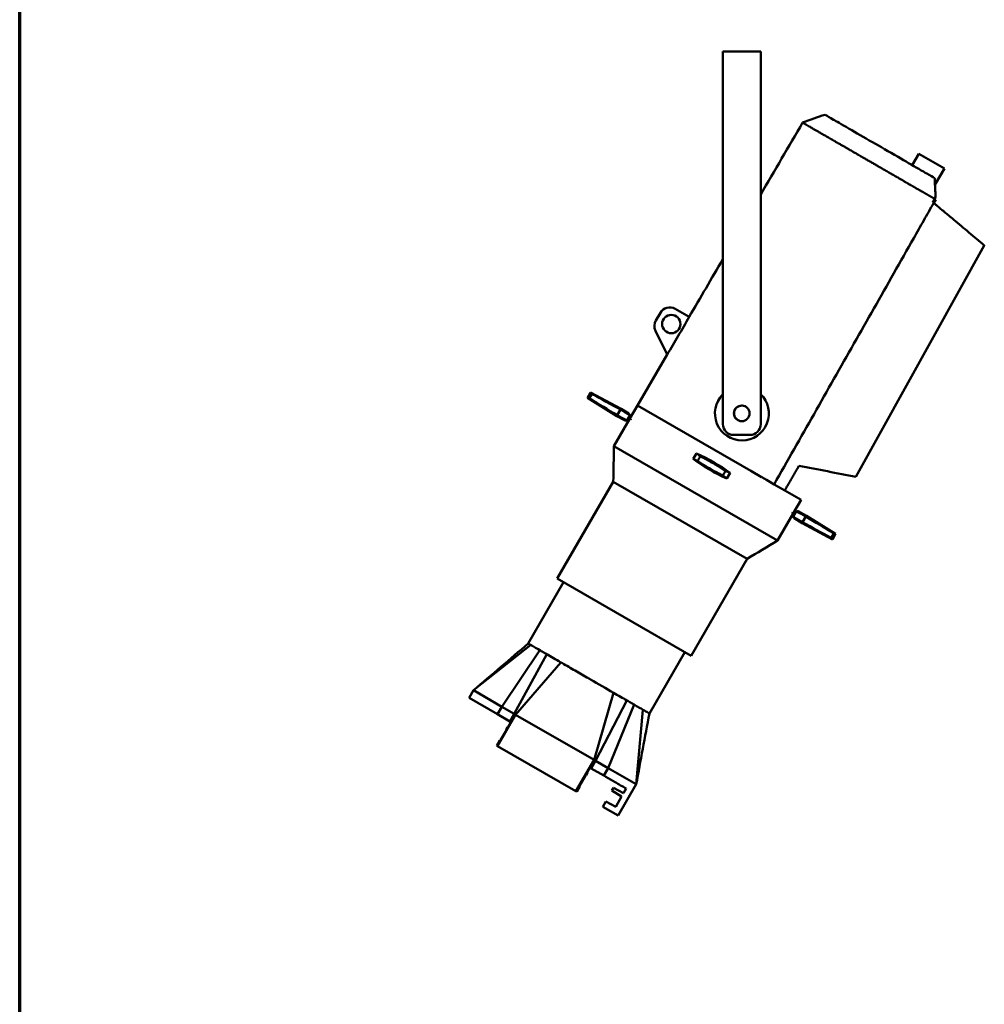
# Model space of a CAD drawing. Header units: millimetres. Extents: x 20 to 2980, y 20 to 2980.
# Tile 4 of 12: x 20 to 913, y 932 to 1844. Entities that reach past the tile are written whole.
import ezdxf

# ---------------------------------------------------------------- set-up
doc = ezdxf.new("R2010")
doc.units = ezdxf.units.MM
doc.layers.add('Border (ISO)', color=7, linetype='Continuous', lineweight=70)
doc.layers.add('Visible (ISO)', color=7, linetype='Continuous', lineweight=50)

# ---------------------------------------------------------------- blocks, each defined once
blk = doc.blocks.new('Borders Chauvet')
at = {"layer": 'Border (ISO)'}
blk.add_line((20, 20), (20, 2980), dxfattribs=at)

msp = doc.modelspace()

# ---------------------------------------------------------------- linework, layer by layer
at = {"layer": 'Visible (ISO)'}
for p, q in [((706.04, 1814.3), (671.04, 1814.3)), ((671.04, 1814.3), (671.04, 1784.3)), ((706.04, 1814.3), (706.04, 1784.3)), ((671.04, 1469.3), (671.04, 1784.3)), ((706.04, 1469.3), (706.04, 1784.3)), ((846.39, 1709.19), (852.5, 1719.76)), ((852.5, 1719.76), (876.21, 1706.07)), ((867.42, 1690.85), (876.21, 1706.07)), ((867.98, 1679.47), (867.11, 1677.96)), ((867.98, 1679.47), (867.98, 1679.47)), ((868.08, 1677.4), (866.23, 1674.2)), ((867.11, 1677.96), (868.08, 1677.4)), ((913.09, 1634.89), (794.3, 1420.47)), ((613.17, 1572.48), (609, 1565.26)), ((639.94, 1568.57), (626.83, 1576.14)), ((608.69, 1555.85), (619.57, 1533.72)), ((591.89, 1486.62), (619.5, 1533.87)), ((548.59, 1498.6), (545.62, 1493.65)), ((548.59, 1498.6), (576.76, 1483.62)), ((545.62, 1493.65), (572.76, 1476.69)), ((591.89, 1486.62), (584.98, 1474.66)), ((696.83, 1426.03), (591.89, 1486.62)), ((572.76, 1476.69), (573.26, 1477.55)), ((576.26, 1482.75), (573.26, 1477.55)), ((576.26, 1482.75), (576.76, 1483.62)), ((584.1, 1479.04), (576.76, 1483.62)), ((584.58, 1473.97), (570.16, 1448.98)), ((580.51, 1472.57), (572.76, 1476.69)), ((583.2, 1474.76), (585.56, 1473.4)), ((583.59, 1475.46), (585.96, 1474.1)), ((585.96, 1474.1), (585.56, 1473.4)), ((681.04, 1459.3), (696.04, 1459.3)), ((570.16, 1448.98), (721.71, 1361.48)), ((643.45, 1437.04), (646.54, 1442.18)), ((677.71, 1424.17), (674.62, 1419.03)), ((697.04, 1425.91), (706.81, 1420.27)), ((569.6, 1416.01), (517.74, 1326.2)), ((569.6, 1416.01), (693.44, 1344.51)), ((711.45, 1417.59), (707.03, 1420.14)), ((711.47, 1417.58), (714.63, 1415.75)), ((714.63, 1415.75), (714.64, 1415.75)), ((718.5, 1413.52), (714.64, 1415.75)), ((718.5, 1413.52), (728.3, 1407.86)), ((743.44, 1399.12), (728.3, 1407.86)), ((743.44, 1399.12), (736.54, 1387.16)), ((736.14, 1386.47), (721.71, 1361.48)), ((735.16, 1387.03), (735.56, 1387.72)), ((735.16, 1387.03), (737.51, 1385.67)), ((735.56, 1387.72), (737.93, 1386.36)), ((740.77, 1388.58), (748.41, 1384.52)), ((736.96, 1382.25), (744.41, 1377.59)), ((744.91, 1378.46), (744.41, 1377.59)), ((772.67, 1362.57), (744.41, 1377.59)), ((744.91, 1378.47), (747.91, 1383.66)), ((748.41, 1384.52), (747.91, 1383.66)), ((775.46, 1367.61), (748.41, 1384.52)), ((775.46, 1367.61), (772.67, 1362.57)), ((693.44, 1344.51), (641.58, 1254.7)), ((490.84, 1266.1), (523.59, 1322.82)), ((641.58, 1254.7), (517.74, 1326.2)), ((440.13, 1222.77), (493.15, 1264.77)), ((466.44, 1207.57), (501.43, 1259.99)), ((477.83, 1201), (507.99, 1256.21)), ((602.99, 1201.35), (635.74, 1258.08)), ((479.19, 1200.21), (521.1, 1248.63)), ((436.07, 1215.74), (440.13, 1222.77)), ((440.13, 1222.77), (466.44, 1207.57)), ((436.07, 1215.74), (462.38, 1200.55)), ((551.75, 1158.32), (569.67, 1220.59)), ((553.11, 1157.53), (582.12, 1213.41)), ((462.38, 1200.55), (466.44, 1207.57)), ((477.83, 1201), (466.44, 1207.57)), ((564.86, 1150.75), (588.89, 1209.5)), ((590.82, 1135.77), (597.06, 1204.78)), ((473.77, 1193.98), (462.38, 1200.55)), ((462.43, 1171.18), (479.19, 1200.21)), ((473.77, 1193.98), (477.83, 1201)), ((477.93, 1200.94), (479.19, 1200.21)), ((479.19, 1200.21), (551.75, 1158.32)), ((470.57, 1186.01), (465.05, 1176.45)), ((471.76, 1189.08), (470.26, 1186.48)), ((470.26, 1186.48), (470.57, 1186.01)), ((472.32, 1189.04), (471.76, 1189.08)), ((474.82, 1193.37), (472.32, 1189.04)), ((473.77, 1193.98), (474.82, 1193.37)), ((464.5, 1176.51), (461.68, 1171.62)), ((464.5, 1176.51), (464.51, 1176.52)), ((465.05, 1176.45), (464.5, 1176.51)), ((464.51, 1176.52), (465.07, 1176.49)), ((464.54, 1176.5), (464.51, 1176.52)), ((462.43, 1171.18), (461.68, 1171.62)), ((534.99, 1129.29), (462.43, 1171.18)), ((534.99, 1129.29), (551.75, 1158.32)), ((551.75, 1158.32), (553.11, 1157.53)), ((545.52, 1146.78), (548.02, 1151.11)), ((548.02, 1151.11), (545.52, 1146.78)), ((549.06, 1150.51), (553.11, 1157.53)), ((549.06, 1150.51), (560.81, 1143.73)), ((564.86, 1150.75), (553.11, 1157.53)), ((560.81, 1143.73), (564.86, 1150.75)), ((564.86, 1150.75), (590.82, 1135.77)), ((538.25, 1134.19), (543.77, 1143.75)), ((543.77, 1143.75), (538.27, 1134.22)), ((543.77, 1143.75), (544.32, 1143.72)), ((544.32, 1143.72), (543.77, 1143.75)), ((543.77, 1143.75), (543.77, 1143.75)), ((544.32, 1143.72), (545.82, 1146.32)), ((545.82, 1146.32), (544.32, 1143.72)), ((544.32, 1143.72), (544.32, 1143.72)), ((545.82, 1146.32), (545.52, 1146.78)), ((545.82, 1146.32), (545.82, 1146.32)), ((545.82, 1146.32), (545.82, 1146.32)), ((538.57, 1133.76), (535.74, 1128.86)), ((535.74, 1128.86), (538.56, 1133.75)), ((538.56, 1133.75), (538.25, 1134.19)), ((538.27, 1134.22), (538.57, 1133.76)), ((538.27, 1134.22), (538.27, 1134.22)), ((538.57, 1133.76), (538.54, 1133.78)), ((569.83, 1132.42), (568.36, 1129.87)), ((579.06, 1127.41), (569.83, 1132.42)), ((574.06, 1106.74), (590.82, 1135.77)), ((581.56, 1131.74), (579.06, 1127.41)), ((534.99, 1129.29), (535.74, 1128.86)), ((535.74, 1128.86), (535.74, 1128.86)), ((568.36, 1129.87), (577.31, 1124.38)), ((577.31, 1124.38), (571.81, 1114.86)), ((562.58, 1119.87), (559.77, 1114.99)), ((559.77, 1114.99), (574.06, 1106.74)), ((571.81, 1114.86), (562.58, 1119.87))]:
    msp.add_line(p, q, dxfattribs=at)
for centre, radius in [((623.29, 1562.02), 8.5), ((688.54, 1479.3), 7.25)]:
    msp.add_circle(centre, radius, dxfattribs=at)
for centre, radius, start, end in [((621.83, 1567.48), 10, 60, 150), ((617.66, 1560.26), 10, 150, 206.19892), ((688.66, 1479.24), 25, 134.83537, 45.97853), ((688.66, 1479.24), 7.25, 65.65749, 244.5527), ((681.04, 1469.3), 10, 180, 270), ((696.04, 1469.3), 10, 270, 0), ((581.33, 1293.34), 162.5, 53.62159, 66.34068), ((739.83, 1567.87), 162.5, 233.62159, 246.34068)]:
    msp.add_arc(centre, radius, start, end, dxfattribs=at)
for centre, major_axis, ratio, start_param, end_param in [((633.37, 1262.5), (969.01, -562.95), 0.145831, 1.714081, 1.741129), ((757.72, 1556.76), (961.06, -558.34), 0.145831, 4.577228, 4.604474), ((619.99, 1636.48), (-711.17, 407.09), 0.196862, 1.61767, 1.629941), ((874.04, 1491.01), (-743.72, 425.72), 0.196862, 1.26944, 1.269441), ((436.28, 1376.5), (-715.58, 409.62), 0.196862, 4.616853, 4.628978), ((172.06, 1530.47), (1012.15, -588.02), 0.145831, 1.246069, 1.24607), ((606.98, 1277.92), (-146.85, 88.31), 0.984634, 5.013015, 5.013017), ((548.07, 1313.34), (-142.87, 85.88), 0.972515, 4.576916, 4.604079), ((774.87, 1546.81), (-150.46, 90.45), 0.972515, 1.245674, 1.245676), ((706.29, 1588.03), (-144.05, 86.59), 0.972515, 1.713686, 1.740817), ((614.87, 1273.18), (144.05, -86.59), 0.972515, 1.713686, 1.740735), ((546.3, 1314.4), (150.46, -90.45), 0.972515, 1.245674, 1.245676), ((773.1, 1547.88), (142.87, -85.88), 0.972515, 4.576834, 4.604079), ((714.19, 1583.29), (146.85, -88.31), 0.984634, 5.013015, 5.013017), ((701.18, 1224.74), (711.17, -407.09), 0.196862, 1.61767, 1.629821), ((884.88, 1484.72), (715.58, -409.62), 0.196862, 4.616734, 4.628978), ((1149.11, 1330.75), (-1012.15, 588.02), 0.145831, 1.246069, 1.24607), ((687.8, 1598.71), (-969.01, 562.95), 0.145831, 1.714081, 1.741212), ((447.13, 1370.21), (743.72, -425.72), 0.196862, 1.26944, 1.269441), ((563.45, 1304.46), (-961.06, 558.34), 0.145831, 4.57731, 4.604474)]:
    msp.add_ellipse(centre, major_axis=major_axis, ratio=ratio, start_param=start_param, end_param=end_param, dxfattribs=at)
for points, degree in [([(744.91, 1748.53), (751.83, 1750.93), (758.56, 1753.96), (765.65, 1755.8)], 3), ([(706.04, 1681.99), (718.99, 1704.17), (731.95, 1726.35), (744.91, 1748.53)], 3), ([(639.81, 1568.65), (650.22, 1586.46), (660.63, 1604.27), (671.04, 1622.09)], 3), ([(547.53, 1493.12), (548.78, 1495.16), (550.02, 1497.19)], 2), ([(584.1, 1479.04), (584.1, 1479.04), (584.33, 1478.58), (584.81, 1477.65)], 3), ([(580.51, 1472.57), (580.51, 1472.57), (581.01, 1472.6), (582.02, 1472.66)], 3), ([(582.04, 1472.66), (582.04, 1472.66), (582.03, 1472.66), (582.02, 1472.66)], 3), ([(583.2, 1474.76), (582.62, 1473.71), (582.04, 1472.66)], 2), ([(569.6, 1416.01), (569.79, 1427), (569.98, 1437.99), (570.16, 1448.98)], 3), ([(671.04, 1421.81), (672.27, 1423.86), (673.51, 1425.9)], 2), ([(739.23, 1388.51), (737.75, 1386.06), (736.27, 1383.61)], 2), ([(739.23, 1388.51), (739.22, 1388.51), (739.22, 1388.51), (739.21, 1388.51)], 3), ([(739.23, 1388.51), (740.26, 1388.56), (740.77, 1388.58), (740.77, 1388.58)], 3), ([(736.27, 1383.61), (736.73, 1382.7), (736.96, 1382.25), (736.96, 1382.25)], 3), ([(721.71, 1361.48), (712.29, 1355.83), (702.86, 1350.17), (693.44, 1344.51)], 3), ([(440.13, 1222.77), (457.03, 1237.21), (473.94, 1251.66), (490.84, 1266.1)], 3), ([(602.99, 1201.35), (598.93, 1179.49), (594.87, 1157.63), (590.82, 1135.77)], 3)]:
    msp.add_open_spline(points, degree=degree, dxfattribs=at)
for points, knots in [([(867.1, 1697.23), (865.74, 1698.01), (862.75, 1699.74), (858.11, 1702.42), (855.71, 1703.8), (846.29, 1709.25), (839.89, 1712.94), (824.53, 1721.81), (816.51, 1726.44), (801.66, 1735.01), (794.28, 1739.28), (780.22, 1747.39), (775.84, 1749.92), (769.61, 1753.51), (767.49, 1754.74), (765.93, 1755.64), (765.66, 1755.8), (765.66, 1755.8)], [-17.303126, -17.303126, -17.303126, -17.303126, -16.703393, -16.703393, -16.288158, -16.288158, -15.491308, -15.491308, -14.442726, -14.442726, -13.239457, -13.239457, -11.782958, -11.782958, -9.362319, -9.362319, -8.073322, -8.073322, -8.073322, -8.073322]), ([(744.91, 1748.53), (744.91, 1748.53), (744.92, 1748.53), (744.92, 1748.52), (744.94, 1748.51), (744.97, 1748.5), (745.01, 1748.47), (745.02, 1748.47), (745.02, 1748.47), (745.03, 1748.46), (745.08, 1748.44), (745.14, 1748.4), (745.21, 1748.36), (745.28, 1748.32), (745.36, 1748.27), (745.46, 1748.22), (745.48, 1748.21), (745.49, 1748.2), (745.51, 1748.19), (745.67, 1748.1), (745.85, 1747.99), (746.07, 1747.87), (746.28, 1747.74), (746.53, 1747.6), (746.8, 1747.44), (746.96, 1747.35), (747.14, 1747.25), (747.32, 1747.15), (747.32, 1747.14), (747.33, 1747.14), (747.33, 1747.14), (747.65, 1746.96), (748, 1746.75), (748.39, 1746.53), (748.97, 1746.2), (749.61, 1745.83), (750.33, 1745.42), (750.37, 1745.4), (750.41, 1745.38), (750.45, 1745.35), (750.46, 1745.35), (750.47, 1745.34), (750.48, 1745.34), (750.66, 1745.23), (750.85, 1745.12), (751.05, 1745.01), (751.51, 1744.74), (752, 1744.46), (752.5, 1744.17), (753.01, 1743.87), (753.54, 1743.56), (754.1, 1743.24), (754.42, 1743.06), (754.74, 1742.87), (755.07, 1742.68), (755.08, 1742.67), (755.1, 1742.66), (755.12, 1742.65), (755.3, 1742.54), (755.49, 1742.43), (755.69, 1742.32), (756.46, 1741.88), (757.26, 1741.41), (758.1, 1740.92), (758.45, 1740.72), (758.8, 1740.52), (759.17, 1740.31), (759.37, 1740.19), (759.58, 1740.07), (759.79, 1739.95), (759.81, 1739.93), (759.84, 1739.92), (759.87, 1739.9), (759.89, 1739.89), (759.92, 1739.87), (759.94, 1739.86), (760.46, 1739.56), (761, 1739.25), (761.55, 1738.93), (761.57, 1738.92), (761.59, 1738.91), (761.62, 1738.89), (761.94, 1738.71), (762.26, 1738.52), (762.59, 1738.33), (762.76, 1738.23), (762.92, 1738.14), (763.09, 1738.04), (763.26, 1737.94), (763.43, 1737.84), (763.61, 1737.74), (763.63, 1737.73), (763.66, 1737.71), (763.69, 1737.7), (764.37, 1737.3), (765.06, 1736.9), (765.77, 1736.49), (765.9, 1736.42), (766.03, 1736.34), (766.16, 1736.27), (766.63, 1736), (767.11, 1735.72), (767.59, 1735.44), (767.97, 1735.22), (768.36, 1735), (768.75, 1734.77), (769.36, 1734.42), (769.98, 1734.06), (770.61, 1733.7), (770.65, 1733.67), (770.69, 1733.65), (770.72, 1733.63), (770.97, 1733.49), (771.21, 1733.35), (771.46, 1733.2), (772.12, 1732.82), (772.78, 1732.44), (773.46, 1732.05), (773.73, 1731.89), (774.01, 1731.73), (774.29, 1731.57), (774.62, 1731.38), (774.96, 1731.18), (775.3, 1730.98), (775.36, 1730.95), (775.41, 1730.92), (775.46, 1730.89), (775.84, 1730.67), (776.23, 1730.45), (776.62, 1730.22), (776.66, 1730.2), (776.7, 1730.17), (776.75, 1730.15), (776.9, 1730.06), (777.06, 1729.97), (777.22, 1729.88), (777.8, 1729.54), (778.4, 1729.2), (779, 1728.85), (779.41, 1728.61), (779.83, 1728.37), (780.25, 1728.13), (780.27, 1728.12), (780.29, 1728.1), (780.31, 1728.09), (781.15, 1727.61), (782, 1727.12), (782.86, 1726.62), (782.91, 1726.59), (782.96, 1726.56), (783.02, 1726.53), (783.14, 1726.46), (783.26, 1726.39), (783.38, 1726.32), (783.67, 1726.15), (783.97, 1725.98), (784.27, 1725.81), (784.31, 1725.78), (784.35, 1725.76), (784.39, 1725.73), (784.64, 1725.59), (784.88, 1725.45), (785.13, 1725.31), (785.61, 1725.03), (786.1, 1724.75), (786.59, 1724.47), (786.68, 1724.41), (786.78, 1724.36), (786.87, 1724.3), (788.14, 1723.57), (789.43, 1722.83), (790.73, 1722.08), (790.81, 1722.03), (790.89, 1721.98), (790.97, 1721.94), (791.72, 1721.5), (792.47, 1721.07), (793.23, 1720.63), (793.8, 1720.31), (794.37, 1719.98), (794.94, 1719.65), (796.09, 1718.98), (797.25, 1718.31), (798.43, 1717.63), (799.97, 1716.75), (801.52, 1715.85), (803.09, 1714.94), (804.1, 1714.36), (805.11, 1713.78), (806.13, 1713.19), (806.25, 1713.12), (806.37, 1713.05), (806.5, 1712.97), (806.74, 1712.83), (806.99, 1712.69), (807.23, 1712.55), (807.71, 1712.27), (808.2, 1711.99), (808.68, 1711.71), (809.16, 1711.44), (809.64, 1711.16), (810.12, 1710.88), (810.59, 1710.61), (811.07, 1710.33), (811.55, 1710.06), (812.02, 1709.79), (812.49, 1709.51), (812.96, 1709.24), (813.4, 1708.99), (813.83, 1708.74), (814.26, 1708.49), (814.33, 1708.45), (814.39, 1708.42), (814.46, 1708.38), (814.99, 1708.07), (815.53, 1707.76), (816.06, 1707.45), (816.61, 1707.14), (817.16, 1706.82), (817.71, 1706.5), (817.85, 1706.42), (817.98, 1706.34), (818.12, 1706.26), (818.69, 1705.94), (819.25, 1705.61), (819.82, 1705.28), (820.38, 1704.96), (820.95, 1704.63), (821.51, 1704.3), (821.6, 1704.25), (821.69, 1704.2), (821.77, 1704.15), (821.85, 1704.11), (821.93, 1704.06), (822.02, 1704.01), (822.59, 1703.68), (823.16, 1703.35), (823.73, 1703.02), (824.3, 1702.69), (824.88, 1702.36), (825.45, 1702.03), (826.01, 1701.71), (826.58, 1701.38), (827.14, 1701.05), (827.67, 1700.75), (828.2, 1700.44), (828.73, 1700.14), (828.76, 1700.12), (828.8, 1700.1), (828.83, 1700.08), (828.99, 1699.99), (829.15, 1699.89), (829.31, 1699.8), (829.46, 1699.71), (829.62, 1699.62), (829.78, 1699.53), (830.26, 1699.25), (830.75, 1698.97), (831.23, 1698.69), (831.7, 1698.42), (832.16, 1698.15), (832.63, 1697.88), (832.97, 1697.69), (833.31, 1697.49), (833.66, 1697.29), (833.89, 1697.15), (834.13, 1697.02), (834.37, 1696.88), (834.76, 1696.66), (835.14, 1696.43), (835.53, 1696.21), (835.9, 1696), (836.27, 1695.78), (836.64, 1695.57), (836.72, 1695.52), (836.8, 1695.47), (836.88, 1695.43), (837.1, 1695.3), (837.32, 1695.18), (837.54, 1695.05), (837.64, 1694.99), (837.74, 1694.94), (837.84, 1694.88), (838.34, 1694.58), (838.85, 1694.29), (839.35, 1694), (839.46, 1693.94), (839.56, 1693.88), (839.66, 1693.83), (839.95, 1693.65), (840.25, 1693.48), (840.54, 1693.31), (840.76, 1693.19), (840.97, 1693.07), (841.19, 1692.94), (841.26, 1692.9), (841.34, 1692.85), (841.42, 1692.81), (841.58, 1692.72), (841.74, 1692.62), (841.9, 1692.53), (842.2, 1692.35), (842.51, 1692.18), (842.81, 1692.01), (842.99, 1691.9), (843.17, 1691.8), (843.36, 1691.69), (843.68, 1691.5), (844, 1691.32), (844.33, 1691.13), (844.4, 1691.09), (844.48, 1691.04), (844.56, 1691), (844.81, 1690.85), (845.05, 1690.71), (845.3, 1690.57), (845.89, 1690.23), (846.48, 1689.89), (847.07, 1689.55), (847.13, 1689.51), (847.19, 1689.48), (847.24, 1689.45), (847.74, 1689.16), (848.23, 1688.88), (848.72, 1688.6), (848.87, 1688.51), (849.02, 1688.42), (849.18, 1688.33), (849.59, 1688.09), (850, 1687.86), (850.41, 1687.62), (850.57, 1687.53), (850.73, 1687.44), (850.89, 1687.35), (851.34, 1687.09), (851.79, 1686.83), (852.23, 1686.57), (852.44, 1686.45), (852.65, 1686.33), (852.85, 1686.21), (852.92, 1686.17), (852.99, 1686.13), (853.06, 1686.09), (853.51, 1685.83), (853.95, 1685.57), (854.4, 1685.32), (854.45, 1685.29), (854.51, 1685.25), (854.56, 1685.22), (854.58, 1685.21), (854.6, 1685.2), (854.62, 1685.19), (854.94, 1685), (855.27, 1684.82), (855.59, 1684.63), (855.75, 1684.54), (855.91, 1684.45), (856.07, 1684.36), (856.32, 1684.21), (856.56, 1684.07), (856.81, 1683.93), (856.98, 1683.83), (857.16, 1683.73), (857.34, 1683.62), (857.54, 1683.51), (857.75, 1683.39), (857.96, 1683.27), (857.97, 1683.26), (857.98, 1683.25), (857.99, 1683.25), (858.11, 1683.18), (858.22, 1683.11), (858.34, 1683.05), (858.43, 1682.99), (858.53, 1682.94), (858.62, 1682.88), (858.78, 1682.79), (858.94, 1682.7), (859.1, 1682.61), (859.23, 1682.54), (859.36, 1682.46), (859.49, 1682.39), (859.55, 1682.35), (859.6, 1682.32), (859.66, 1682.28), (859.73, 1682.24), (859.8, 1682.2), (859.87, 1682.16), (859.88, 1682.16), (859.89, 1682.15), (859.9, 1682.15), (859.95, 1682.12), (860, 1682.09), (860.05, 1682.06), (860.06, 1682.05), (860.07, 1682.05), (860.07, 1682.05), (860.12, 1682.02), (860.17, 1681.99), (860.23, 1681.96), (860.23, 1681.95), (860.24, 1681.95), (860.25, 1681.94), (860.29, 1681.92), (860.33, 1681.9), (860.37, 1681.87), (860.43, 1681.84), (860.49, 1681.8), (860.55, 1681.77), (860.61, 1681.73), (860.67, 1681.7), (860.73, 1681.66), (860.76, 1681.65), (860.79, 1681.63), (860.81, 1681.61), (860.83, 1681.61), (860.84, 1681.6), (860.85, 1681.59), (860.95, 1681.54), (861.04, 1681.48), (861.14, 1681.42), (861.23, 1681.37), (861.33, 1681.31), (861.43, 1681.25), (861.53, 1681.2), (861.63, 1681.14), (861.73, 1681.08), (861.76, 1681.06), (861.79, 1681.04), (861.82, 1681.02), (861.89, 1680.98), (861.97, 1680.94), (862.04, 1680.9), (862.09, 1680.87), (862.13, 1680.84), (862.18, 1680.81), (862.23, 1680.79), (862.28, 1680.76), (862.32, 1680.73), (862.43, 1680.67), (862.53, 1680.61), (862.64, 1680.55), (862.75, 1680.48), (862.85, 1680.42), (862.96, 1680.36), (863.07, 1680.29), (863.19, 1680.23), (863.3, 1680.16), (863.31, 1680.15), (863.33, 1680.14), (863.35, 1680.13), (863.42, 1680.09), (863.5, 1680.05), (863.57, 1680.01), (863.62, 1679.98), (863.68, 1679.95), (863.73, 1679.92), (863.8, 1679.87), (863.87, 1679.83), (863.94, 1679.79), (864.03, 1679.74), (864.12, 1679.69), (864.21, 1679.65), (864.29, 1679.6), (864.37, 1679.55), (864.45, 1679.51), (864.52, 1679.47), (864.59, 1679.43), (864.65, 1679.4), (864.67, 1679.39), (864.68, 1679.38), (864.7, 1679.37), (864.74, 1679.35), (864.79, 1679.32), (864.83, 1679.3), (864.95, 1679.23), (865.07, 1679.17), (865.19, 1679.1), (865.26, 1679.06), (865.34, 1679.02), (865.41, 1678.97), (865.49, 1678.93), (865.56, 1678.89), (865.62, 1678.85), (865.64, 1678.85), (865.66, 1678.84), (865.67, 1678.83), (865.68, 1678.83), (865.68, 1678.82), (865.68, 1678.82), (865.76, 1678.78), (865.83, 1678.74), (865.9, 1678.7), (865.98, 1678.65), (866.07, 1678.6), (866.15, 1678.56), (866.25, 1678.5), (866.35, 1678.44), (866.44, 1678.39), (866.5, 1678.35), (866.57, 1678.32), (866.63, 1678.28), (866.7, 1678.24), (866.78, 1678.19), (866.86, 1678.15), (866.93, 1678.11), (867, 1678.07), (867.08, 1678.03), (867.08, 1678.02), (867.09, 1678.02), (867.1, 1678.01)], [0.000002, 0.000002, 0.000002, 0.000002, 0.164706, 0.164706, 0.164706, 0.439308, 0.439308, 0.439308, 0.490221, 0.490221, 0.490221, 0.766141, 0.766141, 0.766141, 1.042508, 1.042508, 1.042508, 1.090205, 1.090205, 1.090205, 1.51761, 1.51761, 1.51761, 1.942856, 1.942856, 1.942856, 2.193672, 2.193672, 2.193672, 2.199344, 2.199344, 2.199344, 2.638939, 2.638939, 2.638939, 3.29926, 3.29926, 3.29926, 3.336326, 3.336326, 3.336326, 3.344848, 3.344848, 3.344848, 3.515798, 3.515798, 3.515798, 3.917197, 3.917197, 3.917197, 4.318065, 4.318065, 4.318065, 4.545526, 4.545526, 4.545526, 4.555992, 4.555992, 4.555992, 4.685554, 4.685554, 4.685554, 5.198647, 5.198647, 5.198647, 5.412209, 5.412209, 5.412209, 5.53281, 5.53281, 5.53281, 5.549388, 5.549388, 5.549388, 5.562185, 5.562185, 5.562185, 5.863571, 5.863571, 5.863571, 5.87665, 5.87665, 5.87665, 6.052741, 6.052741, 6.052741, 6.14193, 6.14193, 6.14193, 6.231917, 6.231917, 6.231917, 6.246046, 6.246046, 6.246046, 6.600602, 6.600602, 6.600602, 6.664684, 6.664684, 6.664684, 6.898034, 6.898034, 6.898034, 7.083107, 7.083107, 7.083107, 7.371295, 7.371295, 7.371295, 7.388353, 7.388353, 7.388353, 7.500733, 7.500733, 7.500733, 7.797235, 7.797235, 7.797235, 7.918423, 7.918423, 7.918423, 8.065266, 8.065266, 8.065266, 8.087159, 8.087159, 8.087159, 8.252555, 8.252555, 8.252555, 8.269911, 8.269911, 8.269911, 8.335985, 8.335985, 8.335985, 8.583091, 8.583091, 8.583091, 8.753696, 8.753696, 8.753696, 8.762644, 8.762644, 8.762644, 9.10412, 9.10412, 9.10412, 9.124818, 9.124818, 9.124818, 9.17226, 9.17226, 9.17226, 9.2891, 9.2891, 9.2891, 9.305803, 9.305803, 9.305803, 9.401737, 9.401737, 9.401737, 9.590655, 9.590655, 9.590655, 9.626737, 9.626737, 9.626737, 10.115076, 10.115076, 10.115076, 10.14619, 10.14619, 10.14619, 10.426545, 10.426545, 10.426545, 10.636366, 10.636366, 10.636366, 11.059346, 11.059346, 11.059346, 11.615583, 11.615583, 11.615583, 11.974502, 11.974502, 11.974502, 12.017946, 12.017946, 12.017946, 12.1043, 12.1043, 12.1043, 12.273785, 12.273785, 12.273785, 12.441239, 12.441239, 12.441239, 12.607399, 12.607399, 12.607399, 12.77143, 12.77143, 12.77143, 12.921349, 12.921349, 12.921349, 12.945012, 12.945012, 12.945012, 13.129674, 13.129674, 13.129674, 13.320371, 13.320371, 13.320371, 13.368301, 13.368301, 13.368301, 13.564211, 13.564211, 13.564211, 13.760121, 13.760121, 13.760121, 13.789992, 13.789992, 13.789992, 13.818288, 13.818288, 13.818288, 14.016832, 14.016832, 14.016832, 14.215376, 14.215376, 14.215376, 14.412352, 14.412352, 14.412352, 14.596885, 14.596885, 14.596885, 14.609328, 14.609328, 14.609328, 14.664364, 14.664364, 14.664364, 14.719275, 14.719275, 14.719275, 14.889346, 14.889346, 14.889346, 15.053674, 15.053674, 15.053674, 15.174404, 15.174404, 15.174404, 15.258651, 15.258651, 15.258651, 15.395586, 15.395586, 15.395586, 15.527763, 15.527763, 15.527763, 15.556235, 15.556235, 15.556235, 15.634273, 15.634273, 15.634273, 15.67005, 15.67005, 15.67005, 15.851912, 15.851912, 15.851912, 15.888063, 15.888063, 15.888063, 15.994914, 15.994914, 15.994914, 16.073013, 16.073013, 16.073013, 16.100378, 16.100378, 16.100378, 16.159334, 16.159334, 16.159334, 16.269795, 16.269795, 16.269795, 16.336219, 16.336219, 16.336219, 16.455251, 16.455251, 16.455251, 16.483761, 16.483761, 16.483761, 16.574433, 16.574433, 16.574433, 16.79507, 16.79507, 16.79507, 16.816279, 16.816279, 16.816279, 17.000524, 17.000524, 17.000524, 17.058566, 17.058566, 17.058566, 17.214679, 17.214679, 17.214679, 17.275673, 17.275673, 17.275673, 17.447687, 17.447687, 17.447687, 17.527654, 17.527654, 17.527654, 17.55382, 17.55382, 17.55382, 17.728022, 17.728022, 17.728022, 17.749193, 17.749193, 17.749193, 17.756168, 17.756168, 17.756168, 17.884657, 17.884657, 17.884657, 17.94763, 17.94763, 17.94763, 18.046299, 18.046299, 18.046299, 18.11717, 18.11717, 18.11717, 18.20019, 18.20019, 18.20019, 18.205192, 18.205192, 18.205192, 18.251409, 18.251409, 18.251409, 18.290172, 18.290172, 18.290172, 18.354462, 18.354462, 18.354462, 18.407704, 18.407704, 18.407704, 18.431765, 18.431765, 18.431765, 18.460383, 18.460383, 18.460383, 18.464428, 18.464428, 18.464428, 18.485131, 18.485131, 18.485131, 18.487529, 18.487529, 18.487529, 18.508651, 18.508651, 18.508651, 18.511888, 18.511888, 18.511888, 18.528454, 18.528454, 18.528454, 18.552245, 18.552245, 18.552245, 18.57695, 18.57695, 18.57695, 18.588118, 18.588118, 18.588118, 18.593812, 18.593812, 18.593812, 18.632101, 18.632101, 18.632101, 18.671245, 18.671245, 18.671245, 18.711708, 18.711708, 18.711708, 18.72447, 18.72447, 18.72447, 18.754006, 18.754006, 18.754006, 18.77335, 18.77335, 18.77335, 18.792715, 18.792715, 18.792715, 18.836228, 18.836228, 18.836228, 18.881012, 18.881012, 18.881012, 18.92752, 18.92752, 18.92752, 18.934574, 18.934574, 18.934574, 18.965139, 18.965139, 18.965139, 18.987373, 18.987373, 18.987373, 19.018537, 19.018537, 19.018537, 19.058104, 19.058104, 19.058104, 19.096417, 19.096417, 19.096417, 19.127254, 19.127254, 19.127254, 19.13473, 19.13473, 19.13473, 19.156652, 19.156652, 19.156652, 19.21342, 19.21342, 19.21342, 19.249887, 19.249887, 19.249887, 19.284802, 19.284802, 19.284802, 19.292845, 19.292845, 19.292845, 19.295055, 19.295055, 19.295055, 19.333386, 19.333386, 19.333386, 19.378843, 19.378843, 19.378843, 19.436251, 19.436251, 19.436251, 19.471656, 19.471656, 19.471656, 19.516527, 19.516527, 19.516527, 19.556456, 19.556456, 19.556456, 19.561365, 19.561365, 19.561365, 19.561365]), ([(867.1, 1697.23), (867.14, 1696.75), (867.16, 1696.32), (867.2, 1695.43), (867.21, 1694.95), (867.29, 1693.33), (867.3, 1693.22), (867.49, 1689.47), (867.59, 1687.44), (867.73, 1684.42), (867.78, 1683.43), (867.93, 1680.62), (867.94, 1680.21), (867.98, 1679.47)], [0.000088, 0.000088, 0.000088, 0.000088, 0.160497, 0.160497, 0.288767, 0.288767, 0.514413, 0.514413, 0.781167, 0.781167, 0.911829, 0.911829, 1.15073, 1.15073, 1.15073, 1.15073]), ([(867.1, 1678.01), (866.81, 1677.5), (866.52, 1677), (865.93, 1675.97), (865.63, 1675.46), (865.34, 1674.96)], [-0.3518478, -0.3518478, -0.3518478, -0.3518478, -0.1758264, -0.1758264, -0.0000721, -0.0000721, -0.0000721, -0.0000721]), ([(867.98, 1679.47), (867.84, 1679.23), (867.67, 1678.96), (867.37, 1678.46), (867.24, 1678.24), (867.1, 1678.01)], [0.0000135, 0.0000135, 0.0000135, 0.0000135, 0.1248357, 0.1248357, 0.2487112, 0.2487112, 0.2487112, 0.2487112]), ([(867.76, 1683.92), (867.8, 1683.14), (867.83, 1682.54), (867.92, 1680.75), (867.94, 1680.2), (867.98, 1679.47)], [1.3923511, 1.3923511, 1.3923511, 1.3923511, 1.7057132, 1.7057132, 2.1905766, 2.1905766, 2.1905766, 2.1905766]), ([(866.25, 1674.19), (863.18, 1668.76), (860.1, 1663.33), (853.94, 1652.46), (850.86, 1647.03), (841.63, 1630.74), (835.47, 1619.88), (817, 1587.3), (804.69, 1565.58), (780.06, 1522.13), (767.75, 1500.41), (743.12, 1456.97), (730.81, 1435.24), (718.5, 1413.52)], [0.000001, 0.000001, 0.000001, 0.000001, 1.87269, 1.87269, 3.745379, 3.745379, 7.490758, 7.490758, 14.981516, 14.981516, 22.472273, 22.472273, 29.963029, 29.963029, 29.963029, 29.963029]), ([(866.25, 1674.19), (866.11, 1674.31), (865.95, 1674.44), (865.64, 1674.7), (865.49, 1674.83), (865.34, 1674.96)], [0.0000016, 0.0000016, 0.0000016, 0.0000016, 0.0733475, 0.0733475, 0.1437416, 0.1437416, 0.1437416, 0.1437416]), ([(913.09, 1634.89), (910.73, 1636.87), (908.37, 1638.85), (903.65, 1642.81), (901.28, 1644.8), (894.2, 1650.74), (889.48, 1654.7), (883.21, 1659.96), (881.67, 1661.25), (878.97, 1663.52), (877.82, 1664.49), (875.4, 1666.51), (874.83, 1666.99), (871.73, 1669.59), (871.4, 1669.87), (869.49, 1671.48), (868.87, 1671.99), (867.89, 1672.81), (867.6, 1673.06), (866.85, 1673.69), (866.32, 1674.13), (866.25, 1674.19)], [-0.5346301, -0.5346301, -0.5346301, -0.5346301, -0.4752139, -0.4752139, -0.415755, -0.415755, -0.29691, -0.29691, -0.2581122, -0.2581122, -0.2290108, -0.2290108, -0.1973538, -0.1973538, -0.1016961, -0.1016961, -0.0499329, -0.0499329, -0.0254751, -0.0254751, -0.000001, -0.000001, -0.000001, -0.000001]), ([(912.75, 1635.18), (912.79, 1635.14), (912.83, 1635.11), (912.94, 1635.01), (913.01, 1634.96), (913.08, 1634.9), (913.08, 1634.9), (913.08, 1634.89), (913.09, 1634.89), (913.09, 1634.89), (913.09, 1634.89), (913.09, 1634.89), (913.09, 1634.89), (913.09, 1634.89), (913.09, 1634.89), (913.09, 1634.89), (913.09, 1634.89), (913.09, 1634.89)], [0.5391225, 0.5391225, 0.5391225, 0.5391225, 0.5822218, 0.5822218, 0.6427037, 0.6427037, 0.6455388, 0.6455388, 0.6476651, 0.6476651, 0.6480638, 0.6480638, 0.6481693, 0.6481693, 0.6481957, 0.6481957, 0.6482089, 0.6482089, 0.6482089, 0.6482089]), ([(639.94, 1568.57), (636.54, 1562.77), (633.15, 1556.96), (626.36, 1545.34), (622.97, 1539.53), (619.57, 1533.72)], [-4.036794, -4.036794, -4.036794, -4.036794, -2.018406, -2.018406, -0.000025, -0.000025, -0.000025, -0.000025]), ([(548.59, 1498.6), (548.59, 1498.6), (548.8, 1498.39), (549.45, 1497.75), (549.71, 1497.5), (550.02, 1497.19)], [-7.213423, -7.213423, -7.213423, -7.213423, -6.310643, -6.310643, -5.885131, -5.885131, -5.885131, -5.885131]), ([(547.53, 1493.12), (547.13, 1493.23), (546.78, 1493.33), (545.9, 1493.58), (545.62, 1493.65), (545.62, 1493.65)], [5.899158, 5.899158, 5.899158, 5.899158, 6.314405, 6.314405, 7.218001, 7.218001, 7.218001, 7.218001]), ([(671.04, 1421.81), (669.77, 1422.43), (668.5, 1423.06), (664.48, 1425.12), (661.75, 1426.6), (656.53, 1429.62), (653.88, 1431.24), (650.06, 1433.71), (648.85, 1434.51), (647.67, 1435.31)], [5.899158, 5.899158, 5.899158, 5.899158, 6.314405, 6.314405, 7.218001, 7.218001, 8.121597, 8.121597, 8.545551, 8.545551, 8.545551, 8.545551]), ([(650.12, 1439.41), (651.39, 1438.8), (652.67, 1438.16), (656.69, 1436.1), (659.42, 1434.61), (664.63, 1431.6), (667.29, 1429.98), (671.11, 1427.51), (672.32, 1426.71), (673.51, 1425.9)], [-8.533009, -8.533009, -8.533009, -8.533009, -8.116203, -8.116203, -7.213423, -7.213423, -6.310643, -6.310643, -5.885131, -5.885131, -5.885131, -5.885131]), ([(728.3, 1407.86), (728.56, 1408.31), (728.82, 1408.76), (729.07, 1409.21), (729.09, 1409.24), (729.11, 1409.27), (729.12, 1409.29), (729.21, 1409.45), (729.44, 1409.84), (729.9, 1410.65), (729.92, 1410.67), (729.93, 1410.7), (729.95, 1410.72), (730.49, 1411.66), (731.03, 1412.59), (731.57, 1413.53), (731.58, 1413.55), (731.59, 1413.56), (731.6, 1413.58), (732.14, 1414.53), (732.69, 1415.47), (733.23, 1416.42), (733.79, 1417.38), (734.34, 1418.34), (734.9, 1419.3), (735.45, 1420.26), (736.01, 1421.22), (736.56, 1422.18), (737.12, 1423.14), (737.67, 1424.1), (738.23, 1425.06), (738.78, 1426.02), (739.33, 1426.98), (739.89, 1427.94), (740.17, 1428.42), (740.44, 1428.9), (740.72, 1429.38), (740.98, 1429.83), (741.24, 1430.28), (741.5, 1430.73)], [-3.501461, -3.501461, -3.501461, -3.501461, -2.657555, -2.657555, -2.657555, -2.606031, -2.606031, -2.606031, -2.318942, -2.318942, -2.318942, -2.310454, -2.310454, -2.310454, -1.986158, -1.986158, -1.986158, -1.980337, -1.980337, -1.980337, -1.652777, -1.652777, -1.652777, -1.320104, -1.320104, -1.320104, -0.987502, -0.987502, -0.987502, -0.654868, -0.654868, -0.654868, -0.322217, -0.322217, -0.322217, -0.155849, -0.155849, -0.155849, -0.000001, -0.000001, -0.000001, -0.000001]), ([(741.5, 1430.73), (750.3, 1429.02), (759.1, 1427.31), (776.7, 1423.89), (785.5, 1422.18), (794.3, 1420.47)], [-5.379548, -5.379548, -5.379548, -5.379548, -2.689775, -2.689775, -0.000001, -0.000001, -0.000001, -0.000001]), ([(773.55, 1368.14), (773.96, 1368.03), (774.3, 1367.93), (775.18, 1367.69), (775.46, 1367.61), (775.46, 1367.61)], [-8.533009, -8.533009, -8.533009, -8.533009, -8.116203, -8.116203, -7.213423, -7.213423, -7.213423, -7.213423]), ([(772.67, 1362.57), (772.67, 1362.57), (772.45, 1362.78), (771.8, 1363.42), (771.54, 1363.68), (771.22, 1363.98)], [7.218001, 7.218001, 7.218001, 7.218001, 8.121597, 8.121597, 8.545551, 8.545551, 8.545551, 8.545551]), ([(493.15, 1264.77), (491.99, 1265.44), (491.26, 1265.85), (490.89, 1266.07), (490.84, 1266.1), (490.84, 1266.1)], [0, 0, 0, 0, 1.407718, 1.407718, 1.864006, 1.864006, 1.864006, 1.864006]), ([(501.43, 1259.99), (499.59, 1261.05), (497.96, 1261.98), (495.18, 1263.59), (494.04, 1264.26), (493.15, 1264.77)], [0, 0, 0, 0, 1.089664, 1.089664, 2.177339, 2.177339, 2.177339, 2.177339]), ([(507.99, 1256.21), (506.78, 1256.9), (505.63, 1257.56), (503.44, 1258.83), (502.41, 1259.43), (501.43, 1259.99)], [0, 0, 0, 0, 0.578841, 0.578841, 1.157669, 1.157669, 1.157669, 1.157669]), ([(521.1, 1248.63), (518.7, 1250.02), (516.4, 1251.35), (512, 1253.88), (509.93, 1255.09), (507.99, 1256.21)], [0, 0, 0, 0, 0.936075, 0.936075, 1.873298, 1.873298, 1.873298, 1.873298]), ([(569.67, 1220.59), (562.95, 1224.47), (555.71, 1228.64), (547.31, 1233.5), (546.27, 1234.1), (541.03, 1237.13), (536.86, 1239.52), (528.74, 1244.21), (524.82, 1246.49), (521.1, 1248.63)], [0, 0, 0, 0, 2.546961, 2.546961, 2.909701, 2.909701, 4.361958, 4.361958, 5.814464, 5.814464, 5.814464, 5.814464]), ([(582.12, 1213.41), (580.22, 1214.5), (578.22, 1215.65), (574.06, 1218.06), (571.9, 1219.3), (569.67, 1220.59)], [0, 0, 0, 0, 0.843897, 0.843897, 1.687201, 1.687201, 1.687201, 1.687201]), ([(588.89, 1209.5), (587.85, 1210.09), (586.77, 1210.72), (584.51, 1212.03), (583.33, 1212.7), (582.12, 1213.41)], [0, 0, 0, 0, 0.541394, 0.541394, 1.082784, 1.082784, 1.082784, 1.082784]), ([(597.06, 1204.78), (595.97, 1205.41), (594.73, 1206.12), (592, 1207.7), (590.51, 1208.56), (588.89, 1209.5)], [0, 0, 0, 0, 0.844452, 0.844452, 1.689531, 1.689531, 1.689531, 1.689531]), ([(602.99, 1201.35), (602.99, 1201.35), (602.99, 1201.35), (602.99, 1201.36), (602.48, 1201.64), (600.48, 1202.79), (599, 1203.66), (597.06, 1204.78)], [3.004011, 3.004011, 3.004011, 3.004011, 3.005063, 3.005063, 4.508153, 4.508153, 6.011469, 6.011469, 6.011469, 6.011469]), ([(549.06, 1150.51), (548.88, 1150.61), (548.71, 1150.71), (548.36, 1150.91), (548.19, 1151.01), (548.02, 1151.11)], [-2.299955, -2.299955, -2.299955, -2.299955, -1.149978, -1.149978, -0.000001, -0.000001, -0.000001, -0.000001]), ([(560.81, 1143.73), (561.39, 1143.39), (561.98, 1143.05), (562.57, 1142.71), (565.44, 1141.05), (568.31, 1139.39), (571.19, 1137.73), (574.64, 1135.74), (578.1, 1133.74), (581.56, 1131.74)], [0.000001, 0.000001, 0.000001, 0.000001, 0.203884, 0.203884, 0.203884, 1.200045, 1.200045, 1.200045, 2.40009, 2.40009, 2.40009, 2.40009])]:
    msp.add_open_spline(points, degree=3, knots=knots, dxfattribs=at)
for points, weights in [([(582.02, 1472.66), (583.42, 1475.15), (584.81, 1477.65)], [0.999999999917, 0.999999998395, 0.999999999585]), ([(650.12, 1439.41), (648.89, 1437.36), (647.67, 1435.31)], [1.00000000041, 1.00000000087, 1.00000000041]), ([(737.93, 1386.36), (738.57, 1387.43), (739.21, 1388.51)], [0.999999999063, 0.999999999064, 0.999999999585]), ([(773.55, 1368.14), (772.39, 1366.06), (771.22, 1363.98)], [1.00000000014, 1.00000000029, 1.00000000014])]:
    msp.add_rational_spline(points, weights, degree=2, dxfattribs=at)

# ---------------------------------------------------------------- block references
msp.add_blockref('Borders Chauvet', (0, 0))

doc.saveas('drawing.dxf')
